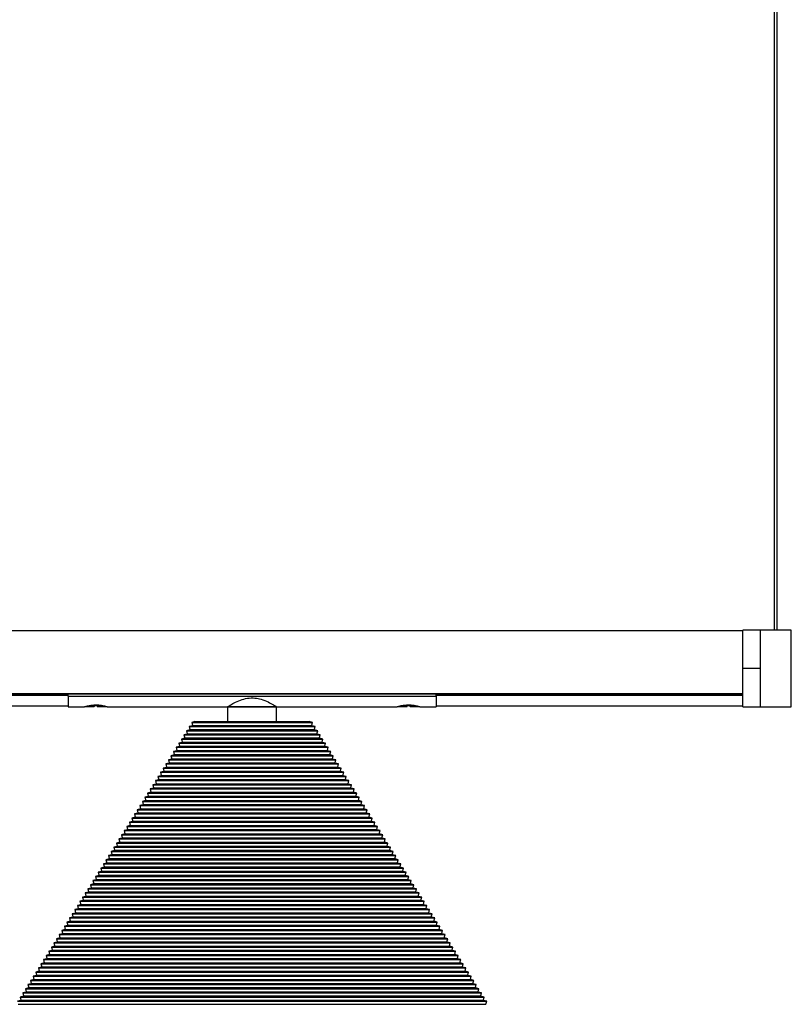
# Model space of a CAD drawing. Header units: millimetres. Extents: x 133 to 3132, y 431 to 1513.
# Tile 8 of 11: x 2491 to 2742, y 871 to 1192. Entities that reach past the tile are written whole.
import ezdxf

# ---------------------------------------------------------------- set-up
doc = ezdxf.new("R2010")
doc.units = ezdxf.units.MM

msp = doc.modelspace()

# ---------------------------------------------------------------- linework, layer by layer
at = {"color": 7, "linetype": 'Continuous', "lineweight": 25}
for p, q in [((2736.84, 1461.66), (2736.84, 993.28)), ((2737.84, 993.28), (2737.84, 1461.66)), ((2726.6, 993.04), (226.6, 993.04)), ((2732.45, 993.29), (2726.6, 993.29)), ((2726.6, 980.81), (2726.6, 993.29)), ((2733.14, 993.29), (2732.45, 993.29)), ((2732.45, 968.3), (2732.45, 993.29)), ((2732.45, 980.81), (2732.45, 993.29)), ((2741.05, 993.28), (2733.86, 993.28)), ((2742.45, 993.29), (2741.76, 993.29)), ((2742.45, 968.3), (2742.45, 993.29)), ((2726.6, 968.29), (2726.6, 980.81)), ((2732.45, 980.81), (2726.6, 980.81)), ((2732.45, 968.29), (2732.45, 980.81)), ((226.6, 972.6), (2726.6, 972.6)), ((2726.6, 972.54), (226.6, 972.54)), ((2081.6, 972.3), (2506.6, 972.3)), ((2506.6, 971.94), (2081.6, 971.94)), ((2506.6, 972.54), (2506.6, 972.51)), ((2506.6, 971.72), (2506.6, 972.51)), ((2506.6, 972.51), (2626.6, 972.51)), ((2506.6, 972.51), (2508.1, 972.51)), ((2506.6, 971.72), (2626.6, 971.72)), ((2506.6, 971.72), (2506.6, 968.29)), ((2508.1, 972.54), (2508.1, 972.51)), ((2509.6, 972.54), (2509.6, 972.51)), ((2512.15, 972.54), (2512.15, 972.51)), ((2518.2, 972.54), (2518.2, 972.51)), ((2518.2, 972.51), (2610.1, 972.51)), ((2610.1, 972.54), (2610.1, 972.51)), ((2614.15, 972.54), (2614.15, 972.51)), ((2615.1, 972.54), (2615.14, 972.51)), ((2620.2, 972.54), (2620.2, 972.51)), ((2620.2, 972.51), (2626.6, 972.51)), ((2626.6, 972.54), (2626.6, 972.51)), ((2626.6, 971.72), (2626.6, 972.51)), ((2626.6, 972.3), (2726.6, 972.3)), ((2726.6, 971.94), (2626.6, 971.94)), ((2626.6, 971.72), (2626.6, 968.29)), ((2081.6, 968.59), (2506.6, 968.59)), ((2506.6, 968.29), (2511.85, 968.29)), ((2512.4, 968.38), (2515.1, 968.38)), ((2516.16, 968.63), (2515.16, 968.63)), ((2516.1, 968.38), (2518.85, 968.38)), ((2518.85, 968.38), (2518.74, 968.41)), ((2519.3, 968.29), (2558.6, 968.29)), ((2558.6, 968.29), (2558.6, 963.48)), ((2574.6, 968.29), (2558.6, 968.29)), ((2558.6, 968.29), (2574.6, 968.29)), ((2574.6, 968.29), (2613.85, 968.29)), ((2574.6, 963.48), (2574.6, 968.29)), ((2614.35, 968.38), (2617.1, 968.38)), ((2618.05, 968.63), (2617.05, 968.63)), ((2618.1, 968.38), (2620.81, 968.38)), ((2621.3, 968.29), (2626.6, 968.29)), ((2626.6, 968.59), (2726.6, 968.59)), ((2726.6, 968.29), (2732.45, 968.29)), ((2732.45, 968.3), (2742.45, 968.3)), ((2732.45, 968.29), (2732.45, 968.3)), ((2732.45, 968.29), (2742.45, 968.29)), ((2742.45, 968.29), (2742.45, 968.3)), ((2547.95, 963.48), (2546.91, 963.22)), ((2546.91, 963.22), (2547.16, 962.2)), ((2546.91, 963.22), (2586.3, 963.22)), ((2547.95, 963.48), (2585.25, 963.48)), ((2586.3, 963.22), (2585.25, 963.48)), ((2586.05, 962.2), (2586.3, 963.22)), ((2546.26, 960.76), (2545.21, 960.5)), ((2545.21, 960.5), (2545.46, 959.49)), ((2545.21, 960.5), (2588, 960.5)), ((2547.11, 962.12), (2546.06, 961.86)), ((2546.06, 961.86), (2546.31, 960.85)), ((2546.06, 961.86), (2587.15, 961.86)), ((2546.31, 960.85), (2546.26, 960.76)), ((2546.26, 960.76), (2586.95, 960.76)), ((2546.31, 960.85), (2586.9, 960.85)), ((2547.16, 962.2), (2547.11, 962.12)), ((2547.11, 962.12), (2586.1, 962.12)), ((2547.16, 962.2), (2586.05, 962.2)), ((2586.1, 962.12), (2586.05, 962.2)), ((2587.15, 961.86), (2586.1, 962.12)), ((2586.9, 960.85), (2587.15, 961.86)), ((2586.95, 960.76), (2586.9, 960.85)), ((2588, 960.5), (2586.95, 960.76)), ((2587.74, 959.49), (2588, 960.5)), ((2543.71, 956.69), (2542.67, 956.43)), ((2544.56, 958.05), (2543.52, 957.79)), ((2543.52, 957.79), (2543.77, 956.78)), ((2543.52, 957.79), (2589.69, 957.79)), ((2543.77, 956.78), (2543.71, 956.69)), ((2543.71, 956.69), (2589.49, 956.69)), ((2543.77, 956.78), (2589.44, 956.78)), ((2545.41, 959.41), (2544.36, 959.15)), ((2544.36, 959.15), (2544.61, 958.13)), ((2544.36, 959.15), (2588.84, 959.15)), ((2544.61, 958.13), (2544.56, 958.05)), ((2544.56, 958.05), (2588.65, 958.05)), ((2544.61, 958.13), (2588.59, 958.13)), ((2545.46, 959.49), (2545.41, 959.41)), ((2545.41, 959.41), (2587.8, 959.41)), ((2545.46, 959.49), (2587.74, 959.49)), ((2587.8, 959.41), (2587.74, 959.49)), ((2588.84, 959.15), (2587.8, 959.41)), ((2588.59, 958.13), (2588.84, 959.15)), ((2588.65, 958.05), (2588.59, 958.13)), ((2589.69, 957.79), (2588.65, 958.05)), ((2589.44, 956.78), (2589.69, 957.79)), ((2589.49, 956.69), (2589.44, 956.78)), ((2590.54, 956.43), (2589.49, 956.69)), ((2542.02, 953.98), (2540.97, 953.72)), ((2540.97, 953.72), (2541.22, 952.71)), ((2540.97, 953.72), (2592.23, 953.72)), ((2542.87, 955.33), (2541.82, 955.08)), ((2541.82, 955.08), (2542.07, 954.06)), ((2541.82, 955.08), (2591.39, 955.08)), ((2542.07, 954.06), (2542.02, 953.98)), ((2542.02, 953.98), (2591.19, 953.98)), ((2542.07, 954.06), (2591.14, 954.06)), ((2542.67, 956.43), (2542.92, 955.42)), ((2542.67, 956.43), (2590.54, 956.43)), ((2542.92, 955.42), (2542.87, 955.33)), ((2542.87, 955.33), (2590.34, 955.33)), ((2542.92, 955.42), (2590.29, 955.42)), ((2590.29, 955.42), (2590.54, 956.43)), ((2590.34, 955.33), (2590.29, 955.42)), ((2591.39, 955.08), (2590.34, 955.33)), ((2591.14, 954.06), (2591.39, 955.08)), ((2591.19, 953.98), (2591.14, 954.06)), ((2592.23, 953.72), (2591.19, 953.98)), ((2591.98, 952.71), (2592.23, 953.72)), ((2540.32, 951.26), (2539.28, 951.01)), ((2539.28, 951.01), (2539.53, 949.99)), ((2539.28, 951.01), (2593.93, 951.01)), ((2541.17, 952.62), (2540.12, 952.36)), ((2540.12, 952.36), (2540.38, 951.35)), ((2540.12, 952.36), (2593.08, 952.36)), ((2540.38, 951.35), (2540.32, 951.26)), ((2540.32, 951.26), (2592.89, 951.26)), ((2540.38, 951.35), (2592.83, 951.35)), ((2541.22, 952.71), (2541.17, 952.62)), ((2541.17, 952.62), (2592.04, 952.62)), ((2541.22, 952.71), (2591.98, 952.71)), ((2592.04, 952.62), (2591.98, 952.71)), ((2593.08, 952.36), (2592.04, 952.62)), ((2592.83, 951.35), (2593.08, 952.36)), ((2592.89, 951.26), (2592.83, 951.35)), ((2593.93, 951.01), (2592.89, 951.26)), ((2593.68, 949.99), (2593.93, 951.01)), ((2537.78, 947.19), (2536.73, 946.94)), ((2538.63, 948.55), (2537.58, 948.29)), ((2537.58, 948.29), (2537.83, 947.28)), ((2537.58, 948.29), (2595.63, 948.29)), ((2537.83, 947.28), (2537.78, 947.19)), ((2537.78, 947.19), (2595.43, 947.19)), ((2537.83, 947.28), (2595.38, 947.28)), ((2539.47, 949.91), (2538.43, 949.65)), ((2538.43, 949.65), (2538.68, 948.63)), ((2538.43, 949.65), (2594.78, 949.65)), ((2538.68, 948.63), (2538.63, 948.55)), ((2538.63, 948.55), (2594.58, 948.55)), ((2538.68, 948.63), (2594.53, 948.63)), ((2539.53, 949.99), (2539.47, 949.91)), ((2539.47, 949.91), (2593.73, 949.91)), ((2539.53, 949.99), (2593.68, 949.99)), ((2593.73, 949.91), (2593.68, 949.99)), ((2594.78, 949.65), (2593.73, 949.91)), ((2594.53, 948.63), (2594.78, 949.65)), ((2594.58, 948.55), (2594.53, 948.63)), ((2595.63, 948.29), (2594.58, 948.55)), ((2595.38, 947.28), (2595.63, 948.29)), ((2595.43, 947.19), (2595.38, 947.28)), ((2596.47, 946.94), (2595.43, 947.19)), ((2536.08, 944.48), (2535.04, 944.22)), ((2535.04, 944.22), (2535.29, 943.21)), ((2535.04, 944.22), (2598.17, 944.22)), ((2536.93, 945.84), (2535.89, 945.58)), ((2535.89, 945.58), (2536.14, 944.56)), ((2535.89, 945.58), (2597.32, 945.58)), ((2536.14, 944.56), (2536.08, 944.48)), ((2536.08, 944.48), (2597.12, 944.48)), ((2536.14, 944.56), (2597.07, 944.56)), ((2536.73, 946.94), (2536.98, 945.92)), ((2536.73, 946.94), (2596.47, 946.94)), ((2536.98, 945.92), (2536.93, 945.84)), ((2536.93, 945.84), (2596.28, 945.84)), ((2536.98, 945.92), (2596.22, 945.92)), ((2596.22, 945.92), (2596.47, 946.94)), ((2596.28, 945.84), (2596.22, 945.92)), ((2597.32, 945.58), (2596.28, 945.84)), ((2597.07, 944.56), (2597.32, 945.58)), ((2597.12, 944.48), (2597.07, 944.56)), ((2598.17, 944.22), (2597.12, 944.48)), ((2597.92, 943.21), (2598.17, 944.22)), ((2534.39, 941.77), (2533.34, 941.51)), ((2533.34, 941.51), (2533.59, 940.49)), ((2533.34, 941.51), (2599.87, 941.51)), ((2535.23, 943.12), (2534.19, 942.86)), ((2534.19, 942.86), (2534.44, 941.85)), ((2534.19, 942.86), (2599.02, 942.86)), ((2534.44, 941.85), (2534.39, 941.77)), ((2534.39, 941.77), (2598.82, 941.77)), ((2534.44, 941.85), (2598.77, 941.85)), ((2535.29, 943.21), (2535.23, 943.12)), ((2535.23, 943.12), (2597.97, 943.12)), ((2535.29, 943.21), (2597.92, 943.21)), ((2597.97, 943.12), (2597.92, 943.21)), ((2599.02, 942.86), (2597.97, 943.12)), ((2598.77, 941.85), (2599.02, 942.86)), ((2598.82, 941.77), (2598.77, 941.85)), ((2599.87, 941.51), (2598.82, 941.77)), ((2599.62, 940.49), (2599.87, 941.51)), ((2531.84, 937.7), (2530.8, 937.44)), ((2530.8, 937.44), (2531.05, 936.42)), ((2530.8, 937.44), (2602.41, 937.44)), ((2532.69, 939.05), (2531.65, 938.79)), ((2531.65, 938.79), (2531.9, 937.78)), ((2531.65, 938.79), (2601.56, 938.79)), ((2531.9, 937.78), (2531.84, 937.7)), ((2531.84, 937.7), (2601.36, 937.7)), ((2531.9, 937.78), (2601.31, 937.78)), ((2533.54, 940.41), (2532.49, 940.15)), ((2532.49, 940.15), (2532.74, 939.14)), ((2532.49, 940.15), (2600.71, 940.15)), ((2532.74, 939.14), (2532.69, 939.05)), ((2532.69, 939.05), (2600.52, 939.05)), ((2532.74, 939.14), (2600.46, 939.14)), ((2533.59, 940.49), (2533.54, 940.41)), ((2533.54, 940.41), (2599.67, 940.41)), ((2533.59, 940.49), (2599.62, 940.49)), ((2599.67, 940.41), (2599.62, 940.49)), ((2600.71, 940.15), (2599.67, 940.41)), ((2600.46, 939.14), (2600.71, 940.15)), ((2600.52, 939.05), (2600.46, 939.14)), ((2601.56, 938.79), (2600.52, 939.05)), ((2601.31, 937.78), (2601.56, 938.79)), ((2601.36, 937.7), (2601.31, 937.78)), ((2602.41, 937.44), (2601.36, 937.7)), ((2602.16, 936.42), (2602.41, 937.44)), ((2530.15, 934.98), (2529.1, 934.72)), ((2529.1, 934.72), (2529.35, 933.71)), ((2529.1, 934.72), (2604.1, 934.72)), ((2531, 936.34), (2529.95, 936.08)), ((2529.95, 936.08), (2530.2, 935.07)), ((2529.95, 936.08), (2603.26, 936.08)), ((2530.2, 935.07), (2530.15, 934.98)), ((2530.15, 934.98), (2603.06, 934.98)), ((2530.2, 935.07), (2603.01, 935.07)), ((2531.05, 936.42), (2531, 936.34)), ((2531, 936.34), (2602.21, 936.34)), ((2531.05, 936.42), (2602.16, 936.42)), ((2602.21, 936.34), (2602.16, 936.42)), ((2603.26, 936.08), (2602.21, 936.34)), ((2603.01, 935.07), (2603.26, 936.08)), ((2603.06, 934.98), (2603.01, 935.07)), ((2604.1, 934.72), (2603.06, 934.98)), ((2603.85, 933.71), (2604.1, 934.72)), ((2528.45, 932.27), (2527.41, 932.01)), ((2527.41, 932.01), (2527.66, 931)), ((2527.41, 932.01), (2605.8, 932.01)), ((2527.66, 931), (2527.6, 930.91)), ((2527.66, 931), (2605.55, 931)), ((2529.3, 933.62), (2528.25, 933.37)), ((2528.25, 933.37), (2528.5, 932.35)), ((2528.25, 933.37), (2604.95, 933.37)), ((2528.5, 932.35), (2528.45, 932.27)), ((2528.45, 932.27), (2604.76, 932.27)), ((2528.5, 932.35), (2604.7, 932.35)), ((2529.35, 933.71), (2529.3, 933.62)), ((2529.3, 933.62), (2603.91, 933.62)), ((2529.35, 933.71), (2603.85, 933.71)), ((2603.91, 933.62), (2603.85, 933.71)), ((2604.95, 933.37), (2603.91, 933.62)), ((2604.7, 932.35), (2604.95, 933.37)), ((2604.76, 932.27), (2604.7, 932.35)), ((2605.8, 932.01), (2604.76, 932.27)), ((2605.55, 931), (2605.8, 932.01)), ((2605.6, 930.91), (2605.55, 931)), ((2525.91, 928.2), (2524.86, 927.94)), ((2524.86, 927.94), (2525.11, 926.92)), ((2524.86, 927.94), (2608.34, 927.94)), ((2526.76, 929.55), (2525.71, 929.3)), ((2525.71, 929.3), (2525.96, 928.28)), ((2525.71, 929.3), (2607.5, 929.3)), ((2525.96, 928.28), (2525.91, 928.2)), ((2525.91, 928.2), (2607.3, 928.2)), ((2525.96, 928.28), (2607.25, 928.28)), ((2527.6, 930.91), (2526.56, 930.65)), ((2526.56, 930.65), (2526.81, 929.64)), ((2526.56, 930.65), (2606.65, 930.65)), ((2526.81, 929.64), (2526.76, 929.55)), ((2526.76, 929.55), (2606.45, 929.55)), ((2526.81, 929.64), (2606.4, 929.64)), ((2527.6, 930.91), (2605.6, 930.91)), ((2606.65, 930.65), (2605.6, 930.91)), ((2606.4, 929.64), (2606.65, 930.65)), ((2606.45, 929.55), (2606.4, 929.64)), ((2607.5, 929.3), (2606.45, 929.55)), ((2607.25, 928.28), (2607.5, 929.3)), ((2607.3, 928.2), (2607.25, 928.28)), ((2608.34, 927.94), (2607.3, 928.2)), ((2608.09, 926.92), (2608.34, 927.94)), ((2524.21, 925.48), (2523.17, 925.23)), ((2523.17, 925.23), (2523.42, 924.21)), ((2523.17, 925.23), (2610.04, 925.23)), ((2525.06, 926.84), (2524.02, 926.58)), ((2524.02, 926.58), (2524.27, 925.57)), ((2524.02, 926.58), (2609.19, 926.58)), ((2524.27, 925.57), (2524.21, 925.48)), ((2524.21, 925.48), (2608.99, 925.48)), ((2524.27, 925.57), (2608.94, 925.57)), ((2525.11, 926.92), (2525.06, 926.84)), ((2525.06, 926.84), (2608.15, 926.84)), ((2525.11, 926.92), (2608.09, 926.92)), ((2608.15, 926.84), (2608.09, 926.92)), ((2609.19, 926.58), (2608.15, 926.84)), ((2608.94, 925.57), (2609.19, 926.58)), ((2608.99, 925.48), (2608.94, 925.57)), ((2610.04, 925.23), (2608.99, 925.48)), ((2609.79, 924.21), (2610.04, 925.23)), ((2521.67, 921.41), (2520.62, 921.15)), ((2522.52, 922.77), (2521.47, 922.51)), ((2521.47, 922.51), (2521.72, 921.5)), ((2521.47, 922.51), (2611.74, 922.51)), ((2521.72, 921.5), (2521.67, 921.41)), ((2521.67, 921.41), (2611.54, 921.41)), ((2521.72, 921.5), (2611.49, 921.5)), ((2523.36, 924.13), (2522.32, 923.87)), ((2522.32, 923.87), (2522.57, 922.85)), ((2522.32, 923.87), (2610.89, 923.87)), ((2522.57, 922.85), (2522.52, 922.77)), ((2522.52, 922.77), (2610.69, 922.77)), ((2522.57, 922.85), (2610.64, 922.85)), ((2523.42, 924.21), (2523.36, 924.13)), ((2523.36, 924.13), (2609.84, 924.13)), ((2523.42, 924.21), (2609.79, 924.21)), ((2609.84, 924.13), (2609.79, 924.21)), ((2610.89, 923.87), (2609.84, 924.13)), ((2610.64, 922.85), (2610.89, 923.87)), ((2610.69, 922.77), (2610.64, 922.85)), ((2611.74, 922.51), (2610.69, 922.77)), ((2611.49, 921.5), (2611.74, 922.51)), ((2611.54, 921.41), (2611.49, 921.5)), ((2612.58, 921.15), (2611.54, 921.41)), ((2519.97, 918.7), (2518.93, 918.44)), ((2518.93, 918.44), (2519.18, 917.43)), ((2518.93, 918.44), (2614.28, 918.44)), ((2520.82, 920.06), (2519.78, 919.8)), ((2519.78, 919.8), (2520.03, 918.78)), ((2519.78, 919.8), (2613.43, 919.8)), ((2520.03, 918.78), (2519.97, 918.7)), ((2519.97, 918.7), (2613.23, 918.7)), ((2520.03, 918.78), (2613.18, 918.78)), ((2520.62, 921.15), (2520.87, 920.14)), ((2520.62, 921.15), (2612.58, 921.15)), ((2520.87, 920.14), (2520.82, 920.06)), ((2520.82, 920.06), (2612.39, 920.06)), ((2520.87, 920.14), (2612.33, 920.14)), ((2612.33, 920.14), (2612.58, 921.15)), ((2612.39, 920.06), (2612.33, 920.14)), ((2613.43, 919.8), (2612.39, 920.06)), ((2613.18, 918.78), (2613.43, 919.8)), ((2613.23, 918.7), (2613.18, 918.78)), ((2614.28, 918.44), (2613.23, 918.7)), ((2614.03, 917.43), (2614.28, 918.44)), ((2518.28, 915.99), (2517.23, 915.73)), ((2517.23, 915.73), (2517.48, 914.71)), ((2517.23, 915.73), (2615.97, 915.73)), ((2519.13, 917.34), (2518.08, 917.08)), ((2518.08, 917.08), (2518.33, 916.07)), ((2518.08, 917.08), (2615.13, 917.08)), ((2518.33, 916.07), (2518.28, 915.99)), ((2518.28, 915.99), (2614.93, 915.99)), ((2518.33, 916.07), (2614.88, 916.07)), ((2519.18, 917.43), (2519.13, 917.34)), ((2519.13, 917.34), (2614.08, 917.34)), ((2519.18, 917.43), (2614.03, 917.43)), ((2614.08, 917.34), (2614.03, 917.43)), ((2615.13, 917.08), (2614.08, 917.34)), ((2614.88, 916.07), (2615.13, 917.08)), ((2614.93, 915.99), (2614.88, 916.07)), ((2615.97, 915.73), (2614.93, 915.99)), ((2615.72, 914.71), (2615.97, 915.73)), ((2515.73, 911.91), (2514.69, 911.66)), ((2516.58, 913.27), (2515.54, 913.01)), ((2515.54, 913.01), (2515.79, 912)), ((2515.54, 913.01), (2617.67, 913.01)), ((2515.79, 912), (2515.73, 911.91)), ((2515.73, 911.91), (2617.47, 911.91)), ((2515.79, 912), (2617.42, 912)), ((2517.43, 914.63), (2516.38, 914.37)), ((2516.38, 914.37), (2516.63, 913.36)), ((2516.38, 914.37), (2616.82, 914.37)), ((2516.63, 913.36), (2516.58, 913.27)), ((2516.58, 913.27), (2616.63, 913.27)), ((2516.63, 913.36), (2616.57, 913.36)), ((2517.48, 914.71), (2517.43, 914.63)), ((2517.43, 914.63), (2615.78, 914.63)), ((2517.48, 914.71), (2615.72, 914.71)), ((2615.78, 914.63), (2615.72, 914.71)), ((2616.82, 914.37), (2615.78, 914.63)), ((2616.57, 913.36), (2616.82, 914.37)), ((2616.63, 913.27), (2616.57, 913.36)), ((2617.67, 913.01), (2616.63, 913.27)), ((2617.42, 912), (2617.67, 913.01)), ((2617.47, 911.91), (2617.42, 912)), ((2618.52, 911.66), (2617.47, 911.91)), ((2514.04, 909.2), (2512.99, 908.94)), ((2512.99, 908.94), (2513.24, 907.93)), ((2512.99, 908.94), (2620.21, 908.94)), ((2514.89, 910.56), (2513.84, 910.3)), ((2513.84, 910.3), (2514.09, 909.29)), ((2513.84, 910.3), (2619.37, 910.3)), ((2514.09, 909.29), (2514.04, 909.2)), ((2514.04, 909.2), (2619.17, 909.2)), ((2514.09, 909.29), (2619.12, 909.29)), ((2514.69, 911.66), (2514.94, 910.64)), ((2514.69, 911.66), (2618.52, 911.66)), ((2514.94, 910.64), (2514.89, 910.56)), ((2514.89, 910.56), (2618.32, 910.56)), ((2514.94, 910.64), (2618.27, 910.64)), ((2618.27, 910.64), (2618.52, 911.66)), ((2618.32, 910.56), (2618.27, 910.64)), ((2619.37, 910.3), (2618.32, 910.56)), ((2619.12, 909.29), (2619.37, 910.3)), ((2619.17, 909.2), (2619.12, 909.29)), ((2620.21, 908.94), (2619.17, 909.2)), ((2619.96, 907.93), (2620.21, 908.94)), ((2512.34, 906.49), (2511.3, 906.23)), ((2511.3, 906.23), (2511.55, 905.21)), ((2511.3, 906.23), (2621.91, 906.23)), ((2513.19, 907.84), (2512.15, 907.59)), ((2512.15, 907.59), (2512.4, 906.57)), ((2512.15, 907.59), (2621.06, 907.59)), ((2512.4, 906.57), (2512.34, 906.49)), ((2512.34, 906.49), (2620.86, 906.49)), ((2512.4, 906.57), (2620.81, 906.57)), ((2513.24, 907.93), (2513.19, 907.84)), ((2513.19, 907.84), (2620.02, 907.84)), ((2513.24, 907.93), (2619.96, 907.93)), ((2620.02, 907.84), (2619.96, 907.93)), ((2621.06, 907.59), (2620.02, 907.84)), ((2620.81, 906.57), (2621.06, 907.59)), ((2620.86, 906.49), (2620.81, 906.57)), ((2621.91, 906.23), (2620.86, 906.49)), ((2621.66, 905.21), (2621.91, 906.23)), ((2509.8, 902.42), (2508.75, 902.16)), ((2508.75, 902.16), (2509, 901.14)), ((2508.75, 902.16), (2624.45, 902.16)), ((2510.65, 903.77), (2509.6, 903.52)), ((2509.6, 903.52), (2509.85, 902.5)), ((2509.6, 903.52), (2623.61, 903.52)), ((2509.85, 902.5), (2509.8, 902.42)), ((2509.8, 902.42), (2623.41, 902.42)), ((2509.85, 902.5), (2623.36, 902.5)), ((2511.49, 905.13), (2510.45, 904.87)), ((2510.45, 904.87), (2510.7, 903.86)), ((2510.45, 904.87), (2622.76, 904.87)), ((2510.7, 903.86), (2510.65, 903.77)), ((2510.65, 903.77), (2622.56, 903.77)), ((2510.7, 903.86), (2622.51, 903.86)), ((2511.55, 905.21), (2511.49, 905.13)), ((2511.49, 905.13), (2621.71, 905.13)), ((2511.55, 905.21), (2621.66, 905.21)), ((2621.71, 905.13), (2621.66, 905.21)), ((2622.76, 904.87), (2621.71, 905.13)), ((2622.51, 903.86), (2622.76, 904.87)), ((2622.56, 903.77), (2622.51, 903.86)), ((2623.61, 903.52), (2622.56, 903.77)), ((2623.36, 902.5), (2623.61, 903.52)), ((2623.41, 902.42), (2623.36, 902.5)), ((2624.45, 902.16), (2623.41, 902.42)), ((2624.2, 901.14), (2624.45, 902.16)), ((2508.1, 899.7), (2507.06, 899.44)), ((2507.06, 899.44), (2507.31, 898.43)), ((2507.06, 899.44), (2626.15, 899.44)), ((2508.95, 901.06), (2507.91, 900.8)), ((2507.91, 900.8), (2508.16, 899.79)), ((2507.91, 900.8), (2625.3, 900.8)), ((2508.16, 899.79), (2508.1, 899.7)), ((2508.1, 899.7), (2625.1, 899.7)), ((2508.16, 899.79), (2625.05, 899.79)), ((2509, 901.14), (2508.95, 901.06)), ((2508.95, 901.06), (2624.26, 901.06)), ((2509, 901.14), (2624.2, 901.14)), ((2624.26, 901.06), (2624.2, 901.14)), ((2625.3, 900.8), (2624.26, 901.06)), ((2625.05, 899.79), (2625.3, 900.8)), ((2625.1, 899.7), (2625.05, 899.79)), ((2626.15, 899.44), (2625.1, 899.7)), ((2625.9, 898.43), (2626.15, 899.44)), ((2506.41, 896.99), (2505.36, 896.73)), ((2505.36, 896.73), (2505.61, 895.72)), ((2505.36, 896.73), (2627.85, 896.73)), ((2505.61, 895.72), (2505.56, 895.63)), ((2505.61, 895.72), (2627.59, 895.72)), ((2507.26, 898.35), (2506.21, 898.09)), ((2506.21, 898.09), (2506.46, 897.07)), ((2506.21, 898.09), (2627, 898.09)), ((2506.46, 897.07), (2506.41, 896.99)), ((2506.41, 896.99), (2626.8, 896.99)), ((2506.46, 897.07), (2626.75, 897.07)), ((2507.31, 898.43), (2507.26, 898.35)), ((2507.26, 898.35), (2625.95, 898.35)), ((2507.31, 898.43), (2625.9, 898.43)), ((2625.95, 898.35), (2625.9, 898.43)), ((2627, 898.09), (2625.95, 898.35)), ((2626.75, 897.07), (2627, 898.09)), ((2626.8, 896.99), (2626.75, 897.07)), ((2627.85, 896.73), (2626.8, 896.99)), ((2627.59, 895.72), (2627.85, 896.73)), ((2627.65, 895.63), (2627.59, 895.72)), ((2503.86, 892.92), (2502.82, 892.66)), ((2502.82, 892.66), (2503.07, 891.65)), ((2502.82, 892.66), (2630.39, 892.66)), ((2504.71, 894.28), (2503.67, 894.02)), ((2503.67, 894.02), (2503.92, 893)), ((2503.67, 894.02), (2629.54, 894.02)), ((2503.92, 893), (2503.86, 892.92)), ((2503.86, 892.92), (2629.34, 892.92)), ((2503.92, 893), (2629.29, 893)), ((2505.56, 895.63), (2504.51, 895.37)), ((2504.51, 895.37), (2504.76, 894.36)), ((2504.51, 895.37), (2628.69, 895.37)), ((2504.76, 894.36), (2504.71, 894.28)), ((2504.71, 894.28), (2628.5, 894.28)), ((2504.76, 894.36), (2628.44, 894.36)), ((2505.56, 895.63), (2627.65, 895.63)), ((2628.69, 895.37), (2627.65, 895.63)), ((2628.44, 894.36), (2628.69, 895.37)), ((2628.5, 894.28), (2628.44, 894.36)), ((2629.54, 894.02), (2628.5, 894.28)), ((2629.29, 893), (2629.54, 894.02)), ((2629.34, 892.92), (2629.29, 893)), ((2630.39, 892.66), (2629.34, 892.92)), ((2630.14, 891.65), (2630.39, 892.66)), ((2502.17, 890.2), (2501.12, 889.95)), ((2501.12, 889.95), (2501.37, 888.93)), ((2501.12, 889.95), (2632.08, 889.95)), ((2503.02, 891.56), (2501.97, 891.3)), ((2501.97, 891.3), (2502.22, 890.29)), ((2501.97, 891.3), (2631.24, 891.3)), ((2502.22, 890.29), (2502.17, 890.2)), ((2502.17, 890.2), (2631.04, 890.2)), ((2502.22, 890.29), (2630.99, 890.29)), ((2503.07, 891.65), (2503.02, 891.56)), ((2503.02, 891.56), (2630.19, 891.56)), ((2503.07, 891.65), (2630.14, 891.65)), ((2630.19, 891.56), (2630.14, 891.65)), ((2631.24, 891.3), (2630.19, 891.56)), ((2630.99, 890.29), (2631.24, 891.3)), ((2631.04, 890.2), (2630.99, 890.29)), ((2632.08, 889.95), (2631.04, 890.2)), ((2631.83, 888.93), (2632.08, 889.95)), ((2499.62, 886.13), (2498.58, 885.88)), ((2500.47, 887.49), (2499.43, 887.23)), ((2499.43, 887.23), (2499.68, 886.22)), ((2499.43, 887.23), (2633.78, 887.23)), ((2499.68, 886.22), (2499.62, 886.13)), ((2499.62, 886.13), (2633.58, 886.13)), ((2499.68, 886.22), (2633.53, 886.22)), ((2501.32, 888.85), (2500.27, 888.59)), ((2500.27, 888.59), (2500.53, 887.58)), ((2500.27, 888.59), (2632.93, 888.59)), ((2500.53, 887.58), (2500.47, 887.49)), ((2500.47, 887.49), (2632.74, 887.49)), ((2500.53, 887.58), (2632.68, 887.58)), ((2501.37, 888.93), (2501.32, 888.85)), ((2501.32, 888.85), (2631.89, 888.85)), ((2501.37, 888.93), (2631.83, 888.93)), ((2631.89, 888.85), (2631.83, 888.93)), ((2632.93, 888.59), (2631.89, 888.85)), ((2632.68, 887.58), (2632.93, 888.59)), ((2632.74, 887.49), (2632.68, 887.58)), ((2633.78, 887.23), (2632.74, 887.49)), ((2633.53, 886.22), (2633.78, 887.23)), ((2633.58, 886.13), (2633.53, 886.22)), ((2634.63, 885.88), (2633.58, 886.13)), ((2497.93, 883.42), (2496.88, 883.16)), ((2496.88, 883.16), (2497.13, 882.15)), ((2496.88, 883.16), (2636.32, 883.16)), ((2498.78, 884.78), (2497.73, 884.52)), ((2497.73, 884.52), (2497.98, 883.5)), ((2497.73, 884.52), (2635.48, 884.52)), ((2497.98, 883.5), (2497.93, 883.42)), ((2497.93, 883.42), (2635.28, 883.42)), ((2497.98, 883.5), (2635.23, 883.5)), ((2498.58, 885.88), (2498.83, 884.86)), ((2498.58, 885.88), (2634.63, 885.88)), ((2498.83, 884.86), (2498.78, 884.78)), ((2498.78, 884.78), (2634.43, 884.78)), ((2498.83, 884.86), (2634.38, 884.86)), ((2634.38, 884.86), (2634.63, 885.88)), ((2634.43, 884.78), (2634.38, 884.86)), ((2635.48, 884.52), (2634.43, 884.78)), ((2635.23, 883.5), (2635.48, 884.52)), ((2635.28, 883.42), (2635.23, 883.5)), ((2636.32, 883.16), (2635.28, 883.42)), ((2636.07, 882.15), (2636.32, 883.16)), ((2496.23, 880.71), (2495.19, 880.45)), ((2495.19, 880.45), (2495.44, 879.43)), ((2495.19, 880.45), (2638.02, 880.45)), ((2497.08, 882.06), (2496.04, 881.81)), ((2496.04, 881.81), (2496.29, 880.79)), ((2496.04, 881.81), (2637.17, 881.81)), ((2496.29, 880.79), (2496.23, 880.71)), ((2496.23, 880.71), (2636.97, 880.71)), ((2496.29, 880.79), (2636.92, 880.79)), ((2497.13, 882.15), (2497.08, 882.06)), ((2497.08, 882.06), (2636.13, 882.06)), ((2497.13, 882.15), (2636.07, 882.15)), ((2636.13, 882.06), (2636.07, 882.15)), ((2637.17, 881.81), (2636.13, 882.06)), ((2636.92, 880.79), (2637.17, 881.81)), ((2636.97, 880.71), (2636.92, 880.79)), ((2638.02, 880.45), (2636.97, 880.71)), ((2637.77, 879.43), (2638.02, 880.45)), ((2493.69, 876.64), (2492.64, 876.38)), ((2494.54, 877.99), (2493.49, 877.73)), ((2493.49, 877.73), (2493.74, 876.72)), ((2493.49, 877.73), (2639.72, 877.73)), ((2493.74, 876.72), (2493.69, 876.64)), ((2493.69, 876.64), (2639.52, 876.64)), ((2493.74, 876.72), (2639.47, 876.72)), ((2495.38, 879.35), (2494.34, 879.09)), ((2494.34, 879.09), (2494.59, 878.08)), ((2494.34, 879.09), (2638.87, 879.09)), ((2494.59, 878.08), (2494.54, 877.99)), ((2494.54, 877.99), (2638.67, 877.99)), ((2494.59, 878.08), (2638.62, 878.08)), ((2495.44, 879.43), (2495.38, 879.35)), ((2495.38, 879.35), (2637.82, 879.35)), ((2495.44, 879.43), (2637.77, 879.43)), ((2637.82, 879.35), (2637.77, 879.43)), ((2638.87, 879.09), (2637.82, 879.35)), ((2638.62, 878.08), (2638.87, 879.09)), ((2638.67, 877.99), (2638.62, 878.08)), ((2639.72, 877.73), (2638.67, 877.99)), ((2639.47, 876.72), (2639.72, 877.73)), ((2639.52, 876.64), (2639.47, 876.72)), ((2640.56, 876.38), (2639.52, 876.64)), ((2491.99, 873.92), (2490.95, 873.66)), ((2490.95, 873.66), (2491.2, 872.65)), ((2490.95, 873.66), (2642.26, 873.66)), ((2492.84, 875.28), (2491.8, 875.02)), ((2491.8, 875.02), (2492.05, 874.01)), ((2491.8, 875.02), (2641.41, 875.02)), ((2492.05, 874.01), (2491.99, 873.92)), ((2491.99, 873.92), (2641.21, 873.92)), ((2492.05, 874.01), (2641.16, 874.01)), ((2492.64, 876.38), (2492.89, 875.36)), ((2492.64, 876.38), (2640.56, 876.38)), ((2492.89, 875.36), (2492.84, 875.28)), ((2492.84, 875.28), (2640.37, 875.28)), ((2492.89, 875.36), (2640.31, 875.36)), ((2640.31, 875.36), (2640.56, 876.38)), ((2640.37, 875.28), (2640.31, 875.36)), ((2641.41, 875.02), (2640.37, 875.28)), ((2641.16, 874.01), (2641.41, 875.02)), ((2641.21, 873.92), (2641.16, 874.01)), ((2642.26, 873.66), (2641.21, 873.92)), ((2642.01, 872.65), (2642.26, 873.66)), ((2491.15, 872.57), (2490.1, 872.31)), ((2490.1, 872.31), (2643.11, 872.31)), ((2490.35, 871.29), (2642.86, 871.29)), ((2491.2, 872.65), (2491.15, 872.57)), ((2491.15, 872.57), (2642.06, 872.57)), ((2491.2, 872.65), (2642.01, 872.65)), ((2642.06, 872.57), (2642.01, 872.65)), ((2643.11, 872.31), (2642.06, 872.57)), ((2642.86, 871.29), (2643.11, 872.31))]:
    msp.add_line(p, q, dxfattribs=at)
at = {"color": 7, "linetype": 'Continuous', "lineweight": 25, "flags": 128}
for points in [[(2513.47, 972.54), (2513.47, 972.52), (2513.48, 972.51)], [(2517.87, 972.54), (2517.86, 972.52), (2517.86, 972.51)], [(2615.35, 972.51), (2615.35, 972.52), (2615.34, 972.54)], [(2619.73, 972.51), (2619.74, 972.52), (2619.74, 972.54)], [(2516.05, 968.63), (2516.06, 968.52), (2516.07, 968.44), (2516.09, 968.39), (2516.1, 968.38), (2516.12, 968.39), (2516.13, 968.44), (2516.15, 968.52), (2516.16, 968.63)], [(2617.05, 968.63), (2617.06, 968.52), (2617.07, 968.44), (2617.09, 968.39), (2617.1, 968.38), (2617.12, 968.39), (2617.13, 968.44), (2617.15, 968.52), (2617.16, 968.63)]]:
    msp.add_lwpolyline(points, dxfattribs=at)
at = {"color": 7, "linetype": 'Continuous', "lineweight": 25}
for centre, start, end in [((2514.67, 968.61), 331.9229, 2.3786), ((2618.54, 968.61), 177.6214, 208.0771)]:
    msp.add_arc(centre, 0.493, start, end, dxfattribs=at)
for points, knots in [([(2733.86, 993.28), (2733.75, 993.29), (2733.56, 993.29), (2733.33, 993.29), (2733.21, 993.29), (2733.15, 993.29), (2733.14, 993.29), (2733.14, 993.29)], [0, 0, 0, 0, 0.364434, 0.626839, 0.814102, 0.960573, 1, 1, 1, 1]), ([(2741.76, 993.29), (2741.76, 993.29), (2741.75, 993.29), (2741.67, 993.29), (2741.52, 993.29), (2741.3, 993.29), (2741.13, 993.29), (2741.05, 993.28)], [0, 0, 0, 0, 0.077805, 0.222388, 0.433301, 0.731064, 1, 1, 1, 1]), ([(2558.6, 968.29), (2558.63, 968.31), (2558.69, 968.35), (2559.35, 968.77), (2560.72, 969.56), (2562.65, 970.47), (2565.02, 971.16), (2567.41, 971.25), (2569.78, 970.75), (2571.92, 969.86), (2573.67, 968.88), (2574.51, 968.35), (2574.58, 968.31), (2574.6, 968.29)], [0, 0, 0, 0, 0.053817, 0.141906, 0.236616, 0.345785, 0.439986, 0.534823, 0.616172, 0.725638, 0.836474, 0.950451, 1, 1, 1, 1]), ([(2619.97, 972.51), (2619.97, 972.51), (2619.98, 972.52), (2619.99, 972.53), (2619.99, 972.54)], [0, 0, 0, 0, 0.240123, 1, 1, 1, 1]), ([(2511.85, 968.29), (2511.89, 968.31), (2511.97, 968.33), (2512.59, 968.5), (2513.51, 968.7), (2514.68, 968.86), (2515.95, 968.89), (2517.16, 968.79), (2518.2, 968.6), (2518.96, 968.41), (2519.35, 968.29), (2519.31, 968.3), (2519.3, 968.31)], [0, 0, 0, 0, 0.104171, 0.20824, 0.315012, 0.424139, 0.530179, 0.632423, 0.736104, 0.844106, 0.952783, 1, 1, 1, 1]), ([(2518.74, 968.41), (2518.74, 968.41), (2518.7, 968.43), (2518.48, 968.48), (2518.07, 968.58), (2517.57, 968.68), (2516.6, 968.8), (2515.52, 968.84), (2514.42, 968.77), (2513.47, 968.63), (2512.78, 968.48), (2512.39, 968.38), (2512.4, 968.39), (2512.4, 968.39)], [0, 0, 0, 0, 0.000891, 0.120402, 0.121161, 0.238401, 0.351789, 0.465702, 0.58346, 0.702378, 0.818695, 0.933862, 1, 1, 1, 1]), ([(2613.85, 968.29), (2613.89, 968.31), (2613.97, 968.33), (2614.59, 968.5), (2615.51, 968.7), (2616.68, 968.86), (2617.95, 968.89), (2619.16, 968.79), (2620.2, 968.6), (2620.96, 968.41), (2621.35, 968.29), (2621.31, 968.3), (2621.3, 968.31)], [0, 0, 0, 0, 0.104171, 0.20824, 0.315012, 0.424139, 0.530179, 0.632423, 0.736104, 0.844106, 0.952783, 1, 1, 1, 1]), ([(2620.81, 968.39), (2620.82, 968.39), (2620.84, 968.38), (2620.53, 968.45), (2619.93, 968.59), (2619.03, 968.74), (2617.99, 968.83), (2616.89, 968.82), (2615.85, 968.71), (2615.03, 968.56), (2614.5, 968.42), (2614.35, 968.38), (2614.35, 968.38), (2614.35, 968.38)], [0, 0, 0, 0, 0.044773, 0.139512, 0.248015, 0.352739, 0.455328, 0.560236, 0.668186, 0.775396, 0.880029, 0.984579, 1, 1, 1, 1])]:
    msp.add_open_spline(points, degree=3, knots=knots, dxfattribs=at)

doc.saveas('drawing.dxf')
